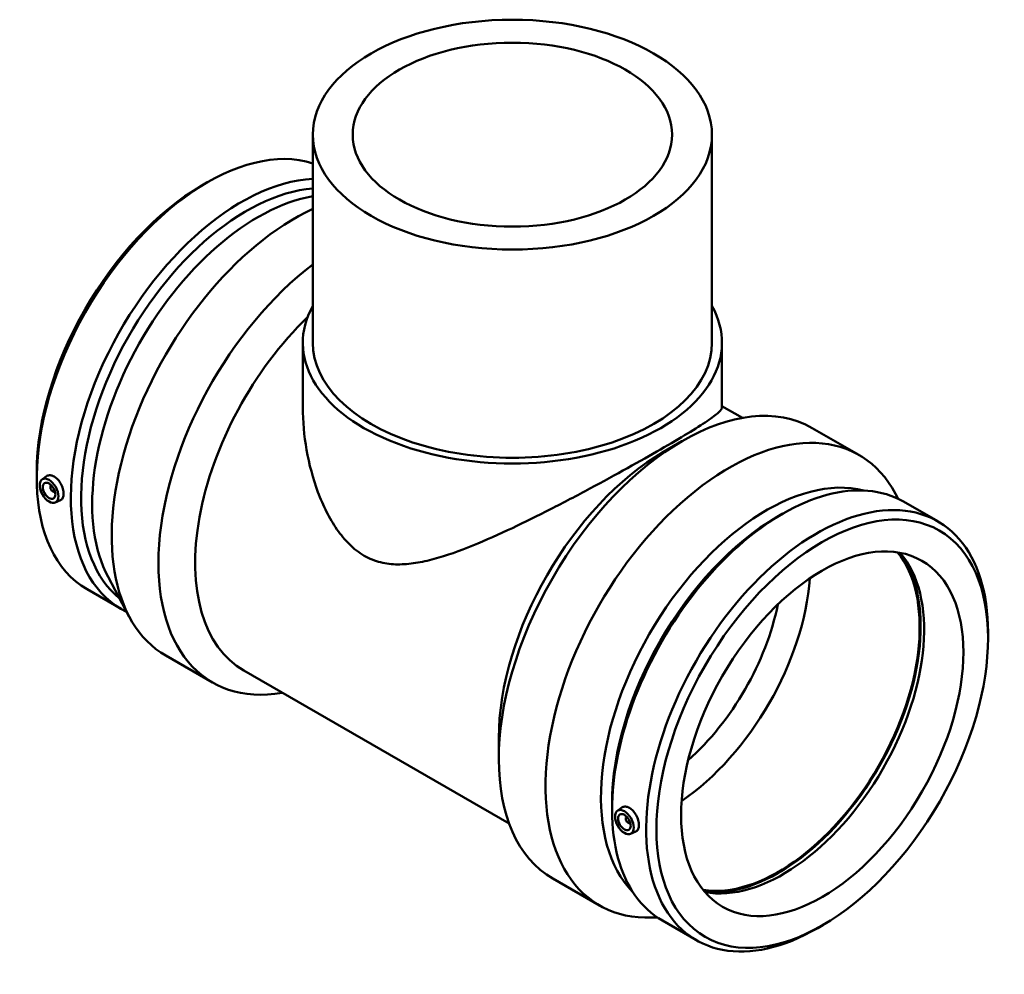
# Model space of a CAD drawing. Header units: millimetres. Extents: x -296 to 1653, y -348 to 1697.
# Tile 8 of 8: x 1098 to 1653, y 990 to 1528. Entities that reach past the tile are written whole.
import ezdxf

# ---------------------------------------------------------------- set-up
doc = ezdxf.new("R2010")
doc.units = ezdxf.units.MM
doc.layers.add('Visible (ANSI)', color=7, linetype='Continuous', lineweight=50)

msp = doc.modelspace()

# ---------------------------------------------------------------- linework, layer by layer
at = {"layer": 'Visible (ANSI)'}
for p, q in [((1262.951, 1463.228), (1262.951, 1345.91)), ((1487.951, 1463.228), (1487.951, 1345.91)), ((1200.434, 1434.553), (1203.313, 1436.223)), ((1257.326, 1345.91), (1257.326, 1309.544)), ((1493.576, 1345.91), (1493.576, 1309.544)), ((1493.576, 1310.265), (1505.198, 1303.572)), ((1544.5, 1297.845), (1570.818, 1282.689)), ((1460.672, 1284.441), (1470.991, 1290.43)), ((1107.346, 1272.902), (1107.346, 1269.574)), ((1110.341, 1268.859), (1112.888, 1270.714)), ((1115.433, 1265.461), (1115.607, 1265.561)), ((1117.429, 1261.994), (1117.603, 1262.095)), ((1592.887, 1257.993), (1591.422, 1260.746)), ((1117.812, 1255.885), (1120.716, 1257.166)), ((1595.97, 1256.372), (1615.207, 1245.294)), ((1524.728, 1247.805), (1527.607, 1249.475)), ((1147.53, 1213.978), (1159.481, 1191.532)), ((1135.695, 1206.984), (1154.932, 1195.907)), ((1643.556, 1179.376), (1643.556, 1182.704)), ((1180.084, 1169.589), (1206.403, 1154.433)), ((1224.073, 1161.163), (1373.603, 1075.054)), ((1367.8, 1123.167), (1367.8, 1111.237)), ((1431.639, 1086.154), (1431.639, 1082.826)), ((1434.634, 1082.11), (1437.181, 1083.965)), ((1439.9, 1078.813), (1439.726, 1078.712)), ((1441.897, 1075.347), (1441.722, 1075.246)), ((1442.105, 1069.137), (1445.009, 1070.418)), ((1398.283, 1043.936), (1424.602, 1028.78)), ((1457.039, 1022.089), (1453.922, 1021.975)), ((1459.989, 1020.236), (1479.226, 1009.158)), ((1550.468, 1017.726), (1547.589, 1016.055))]:
    msp.add_line(p, q, dxfattribs=at)
for centre, major_axis, ratio in [((1375.451, 1463.228), (-112.5, 0), 0.5758617), ((1375.451, 1463.228), (-90, 0), 0.5758617), ((1114.309, 1262.506), (3.743, -6.499), 0.5780931), ((1114.309, 1262.506), (2.495, -4.333), 0.5780931), ((1550.106, 1125.562), (-65.951, -114.526), 0.5780931), ((1550.106, 1125.562), (-56.141, -97.491), 0.5780931), ((1438.603, 1075.758), (3.743, -6.499), 0.5780931), ((1438.603, 1075.758), (2.495, -4.333), 0.5780931)]:
    msp.add_ellipse(centre, major_axis=major_axis, ratio=ratio, dxfattribs=at)
for centre, major_axis, ratio, start_param, end_param in [((1203.686, 1325.052), (67.991, 118.068), 0.5780931, 0.1208649, 3.1415927), ((1222.923, 1313.974), (67.991, 118.068), 0.5780931, 0.3549839, 3.1858008), ((1200.796, 1326.716), (-65.951, -114.526), 0.5780931, 3.9289245, 5.4958534), ((1225.813, 1312.31), (65.951, 114.526), 0.5780931, 0.3747701, 3.0487267), ((1232.067, 1308.708), (-65.951, -114.526), 0.5780931, 3.5882409, 5.936138), ((1253.192, 1296.543), (-73.108, -126.954), 0.5780931, 3.8307126, 6.2831853), ((1279.511, 1281.387), (-73.108, -126.954), 0.5780931, 4.0856027, 6.7342121), ((1375.451, 1345.91), (118.125, 0), 0.5758617, 2.831748, 6.5930299), ((1289.87, 1275.422), (-65.797, -114.259), 0.5780931, 4.2509805, 6.2831853), ((1375.451, 1345.91), (-112.5, 0), 0.5758617, 0, 3.1415927), ((1471.391, 1170.891), (73.108, 126.954), 0.5780931, 0, 3.1415926), ((1497.71, 1155.735), (73.108, 126.954), 0.5780931, 5.936138, 9.7718253), ((1461.032, 1176.856), (-65.797, -114.259), 0.5780931, 3.9289245, 5.4958534), ((1527.979, 1138.304), (67.991, 118.068), 0.5780931, 0, 3.1415927), ((1518.835, 1143.57), (65.951, 114.526), 0.5780931, 0.158988, 2.9826047), ((1116.431, 1263.727), (0.998, -1.733), 0.5780931, 2.9593736, 6.4654043), ((1547.216, 1127.226), (67.991, 118.068), 0.5780931, 5.4958534, 10.2121098), ((1525.089, 1139.968), (-65.951, -114.526), 0.5780931, 3.9289245, 5.4958534), ((1525.486, 1139.74), (-56.141, -97.491), 0.5780931, 0.2202017, 2.921391), ((1525.486, 1139.74), (-56.515, -98.14), 0.5780931, 0.2343185, 2.9072742), ((1527.979, 1138.304), (-56.141, -97.491), 0.5780931, 0.1975906, 2.944002), ((1463.839, 1175.24), (56.141, 97.491), 0.5780931, 4.0131613, 5.4116166), ((1455.884, 1179.821), (50.527, 87.742), 0.5780931, 4.1880506, 5.2367274), ((1440.724, 1076.979), (0.998, -1.733), 0.5780931, 2.9593736, 6.4654043)]:
    msp.add_ellipse(centre, major_axis=major_axis, ratio=ratio, start_param=start_param, end_param=end_param, dxfattribs=at)
for points, knots in [([(1493.576, 1309.544), (1493.576, 1308.837), (1492.965, 1307.897), (1490.231, 1305.356), (1488.107, 1303.752), (1482.284, 1299.807), (1478.575, 1297.46), (1469.737, 1292.094), (1464.605, 1289.073), (1453.351, 1282.592), (1447.064, 1279.038), (1433.62, 1271.573), (1426.463, 1267.662), (1411.838, 1259.831), (1404.354, 1255.902), (1389.604, 1248.376), (1382.338, 1244.78), (1368.051, 1238.017), (1360.528, 1234.63), (1345.691, 1228.614), (1338.378, 1225.979), (1327.771, 1223.108), (1324.297, 1222.334), (1317.48, 1221.272), (1314.136, 1220.983), (1307.573, 1221.052), (1304.354, 1221.41), (1298.042, 1222.976), (1294.947, 1224.185), (1288.901, 1227.667), (1286.133, 1229.834), (1281.031, 1234.841), (1278.697, 1237.681), (1274.41, 1243.86), (1272.458, 1247.198), (1268.907, 1254.231), (1267.309, 1257.925), (1263.035, 1269.366), (1260.887, 1277.449), (1258.029, 1293.655), (1257.326, 1301.779), (1257.326, 1309.544)], [10.2615171, 10.2615171, 10.2615171, 10.2615171, 12.6489244, 12.6489244, 15.0363317, 15.0363317, 17.423739, 17.423739, 19.8111463, 19.8111463, 22.1985535, 22.1985535, 24.5859608, 24.5859608, 26.9733681, 26.9733681, 29.3607754, 29.3607754, 31.9261547, 31.9261547, 34.4915339, 34.4915339, 35.7742236, 35.7742236, 37.0569132, 37.0569132, 38.3396029, 38.3396029, 39.6222925, 39.6222925, 40.9049821, 40.9049821, 42.1876718, 42.1876718, 43.4703614, 43.4703614, 44.7530511, 44.7530511, 47.3184303, 47.3184303, 49.8838096, 49.8838096, 49.8838096, 49.8838096]), ([(1112.888, 1270.713), (1112.966, 1270.77), (1113.046, 1270.823), (1113.638, 1271.169), (1114.282, 1271.318), (1115.678, 1271.205), (1116.428, 1270.944), (1117.125, 1270.543)], [4.08745889, 4.08745889, 4.08745889, 4.08745889, 4.13449177, 4.13449177, 4.42991, 4.42991, 4.72532822, 4.72532822, 4.72532822, 4.72532822]), ([(1117.125, 1270.543), (1117.821, 1270.142), (1118.555, 1269.548), (1119.89, 1268.089), (1120.491, 1267.223), (1121.433, 1265.494), (1121.836, 1264.516), (1122.37, 1262.595), (1122.5, 1261.652), (1122.5, 1260.042), (1122.37, 1259.269), (1121.836, 1258.031), (1121.433, 1257.567), (1120.883, 1257.245), (1120.801, 1257.204), (1120.716, 1257.166)], [0, 0, 0, 0, 0.2954182, 0.2954182, 0.5908365, 0.5908365, 0.8860843, 0.8860843, 1.1813321, 1.1813321, 1.4765799, 1.4765799, 1.7718277, 1.7718277, 1.82108, 1.82108, 1.82108, 1.82108]), ([(1437.182, 1083.965), (1437.259, 1084.022), (1437.339, 1084.074), (1437.932, 1084.421), (1438.576, 1084.569), (1439.971, 1084.457), (1440.722, 1084.196), (1442.114, 1083.394), (1442.848, 1082.8), (1444.183, 1081.341), (1444.784, 1080.475), (1445.726, 1078.746), (1446.13, 1077.768), (1446.663, 1075.846), (1446.794, 1074.904), (1446.794, 1073.294), (1446.663, 1072.521), (1446.13, 1071.283), (1445.726, 1070.819), (1445.177, 1070.497), (1445.094, 1070.456), (1445.009, 1070.418)], [1.7247948, 1.7247948, 1.7247948, 1.7247948, 1.7718277, 1.7718277, 2.0672459, 2.0672459, 2.3626641, 2.3626641, 2.6580823, 2.6580823, 2.9535006, 2.9535006, 3.2487484, 3.2487484, 3.5439962, 3.5439962, 3.839244, 3.839244, 4.1344918, 4.1344918, 4.1837442, 4.1837442, 4.1837442, 4.1837442])]:
    msp.add_open_spline(points, degree=3, knots=knots, dxfattribs=at)

doc.saveas('drawing.dxf')
